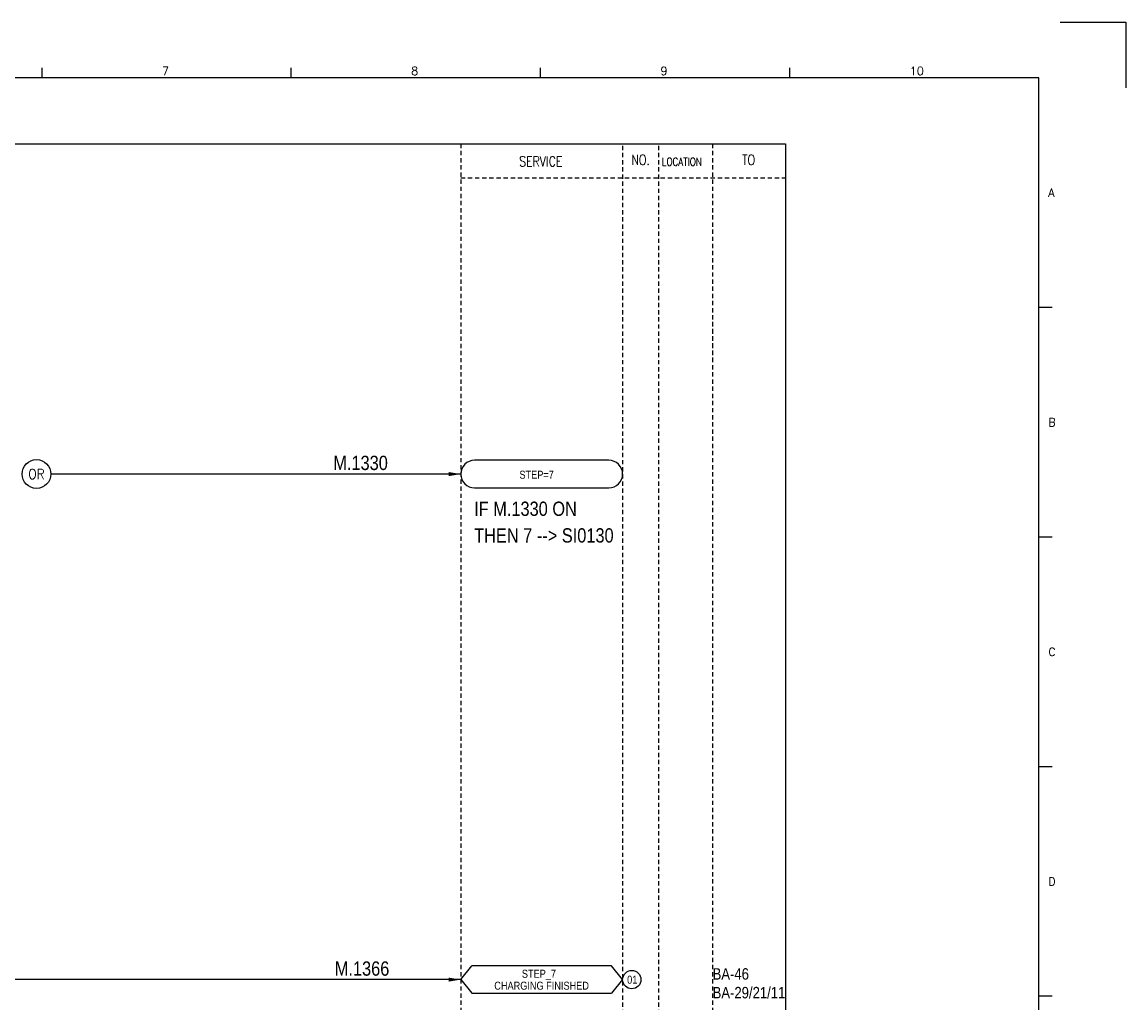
# Model space of a CAD drawing. Extents: x 2291 to 3257, y -142 to 541.
# Tile 4 of 4: x 2870 to 3257, y 197 to 541. Entities that reach past the tile are written whole.
import ezdxf
from ezdxf.enums import TextEntityAlignment as Align

# ---------------------------------------------------------------- set-up
doc = ezdxf.new("R2010")
doc.units = 0
doc.header["$MEASUREMENT"] = 0
doc.linetypes.add('HIDDEN', pattern=[4, 1.5, -1, 1.5])
doc.layers.get('0').update_dxf_attribs({"linetype": 'CONTINUOUS'})
doc.layers.get('DEFPOINTS').update_dxf_attribs({"linetype": 'CONTINUOUS'})
for name, color, linetype in [('CON', 4, 'CONTINUOUS'), ('DCS', 7, 'CONTINUOUS'), ('HID', 2, 'HIDDEN'), ('圖框CON', 4, 'CONTINUOUS'), ('框線', 6, 'CONTINUOUS')]:
    doc.layers.add(name, color=color, linetype=linetype)
doc.styles.add('DAYUKP', font='complex', dxfattribs={"bigfont": 'DAYUKP.SHX'})
doc.styles.add('ROMANS', font='romans', dxfattribs={"width": 0.8})
doc.styles.add('style3', font='ARIALN.TTF')

# ---------------------------------------------------------------- blocks, each defined once
blk = doc.blocks.new('LEADER')
at = {"layer": 'CON'}
blk.add_solid([(0.85, -0.57), (0.85, -1.57), (3.85, -1.07)], dxfattribs=at)
blk = doc.blocks.new('1')
at = {"layer": 'DEFPOINTS'}
blk.add_lwpolyline([(2189, 689.33), (2211.97, 689.33), (2211.97, 666.36)], dxfattribs=at)
at = {"layer": '圖框CON'}
for p, q in [((1832.37, 669.85), (1832.37, 673.29)), ((1919.66, 669.85), (1919.66, 673.29)), ((2006.95, 669.85), (2006.95, 673.29)), ((2094.24, 669.85), (2094.24, 673.29)), ((2186.14, 589.41), (2181.53, 589.41)), ((2186.14, 509.01), (2181.53, 509.01)), ((2186.14, 428.61), (2181.53, 428.61)), ((2186.14, 348.2), (2181.53, 348.2))]:
    blk.add_line(p, q, dxfattribs=at)
at = {"layer": '框線'}
for p, q in [((2181.53, 669.81), (1308.62, 669.81)), ((2181.53, 26.6), (2181.53, 669.81))]:
    blk.add_line(p, q, dxfattribs=at)
at = {"style": 'DAYUKP'}
for s, height, p in [('7', 2.87, (1874.39, 670.78)), ('8', 2.87, (1961.68, 670.78)), ('9', 2.87, (2048.97, 670.78)), ('10', 2.871, (2136.26, 670.78))]:
    blk.add_text(s, height=height, dxfattribs=at).set_placement(p)
for s, p in [('A', (2184.79, 629.6)), ('B', (2184.79, 549.2)), ('C', (2184.79, 468.8)), ('D', (2184.79, 388.39))]:
    blk.add_text(s, height=2.87, dxfattribs=at).set_placement(p, align=Align.MIDDLE_LEFT)

msp = doc.modelspace()

# ---------------------------------------------------------------- linework, layer by layer
at = {"layer": 'CON', "color": 6}
for p, q in [((3075.44, 387.13), (3028.38, 387.13)), ((3028.38, 377.5), (3075.44, 377.5)), ((3023.56, 205.31), (3027.46, 210.13)), ((3076.36, 210.13), (3027.46, 210.13)), ((3080.26, 205.31), (3076.36, 210.13)), ((3023.56, 205.31), (3027.46, 200.5)), ((3080.26, 205.31), (3076.36, 200.5)), ((3027.46, 200.5), (3076.36, 200.5))]:
    msp.add_line(p, q, dxfattribs=at)
at = {"layer": 'CON'}
for p, q in [((3023.56, 382.32), (2880.01, 382.32)), ((3023.56, 205.31), (2578.13, 205.31))]:
    msp.add_line(p, q, dxfattribs=at)
msp.add_lwpolyline([(2423.31, 497.94), (3137.31, 497.94), (3137.31, -1.86), (2423.31, -1.86)], close=True, dxfattribs=at)
at = {"layer": 'CON', "color": 6}
msp.add_circle((2874.97, 382.32), 5.04, dxfattribs=at)
at = {"layer": 'CON'}
msp.add_circle((3083.47, 205.31), 3.21, dxfattribs=at)
at = {"layer": 'CON', "color": 6}
for centre, start, end in [((3028.38, 382.32), 90, 270), ((3075.44, 382.32), 270, 90)]:
    msp.add_arc(centre, 4.82, start, end, dxfattribs=at)
at = {"layer": 'HID'}
for p, q in [((3023.56, 497.94), (3023.56, -1.86)), ((3080.26, 497.24), (3080.26, -1.86)), ((3092.86, 497.24), (3092.86, -1.86)), ((3111.76, 497.94), (3111.76, -1.86)), ((3023.56, 486.04), (3137.31, 486.04)), ((3111.76, 435.64), (3111.76, 423.04))]:
    msp.add_line(p, q, dxfattribs=at)

# ---------------------------------------------------------------- block references
msp.add_blockref('1', (1044.54, -148.75))
at = {"layer": 'CON', "xscale": 1.4, "yscale": 1.4, "zscale": 1.4}
for p in [(3018.17, 383.81), (3018.17, 206.8)]:
    msp.add_blockref('LEADER', p, dxfattribs=at)

# ---------------------------------------------------------------- texts
at = {"layer": 'CON', "style": 'ROMANS'}
for s, width, p in [('SERVICE', 0.8, (3051.59, 491.8)), ('NO.', 0.8, (3086.56, 492.34)), ('TO', 0.8, (3124.36, 492.34)), ('OR', 0.9, (2874.97, 382.32))]:
    msp.add_text(s, height=3.5, dxfattribs=dict(at, width=width)).set_placement(p, align=Align.MIDDLE)
at = {"layer": 'CON', "style": 'ROMANS', "width": 0.8}
msp.add_text('LOCATION', height=2.8, dxfattribs=at).set_placement((3093.99, 489.44), align=Align.BOTTOM_LEFT)
at = {"layer": 'CON', "style": 'style3'}
for s, p in [('STEP=7', (3044.12, 379.85)), ('STEP_7', (3044.97, 205.11)), ('01', (3081.83, 203.03)), ('CHARGING FINISHED', (3035.31, 200.93))]:
    msp.add_text(s, height=2.8, dxfattribs=at).set_placement(p, align=Align.BOTTOM_LEFT)
for s, p in [('BA-46', (3111.76, 205.29)), ('BA-29/21/11', (3111.76, 198.73))]:
    msp.add_text(s, height=4, dxfattribs=at).set_placement(p)
at = {"layer": 'DCS', "linetype": 'ByBlock', "style": 'style3'}
for s, p in [('M.1330', (2978.92, 383.73)), ('IF M.1330 ON', (3028.25, 367.67)), ('THEN 7 --> SI0130', (3028.25, 358.34)), ('M.1366', (2979.44, 206.67))]:
    msp.add_text(s, height=5, dxfattribs=at).set_placement(p)

doc.saveas('drawing.dxf')
